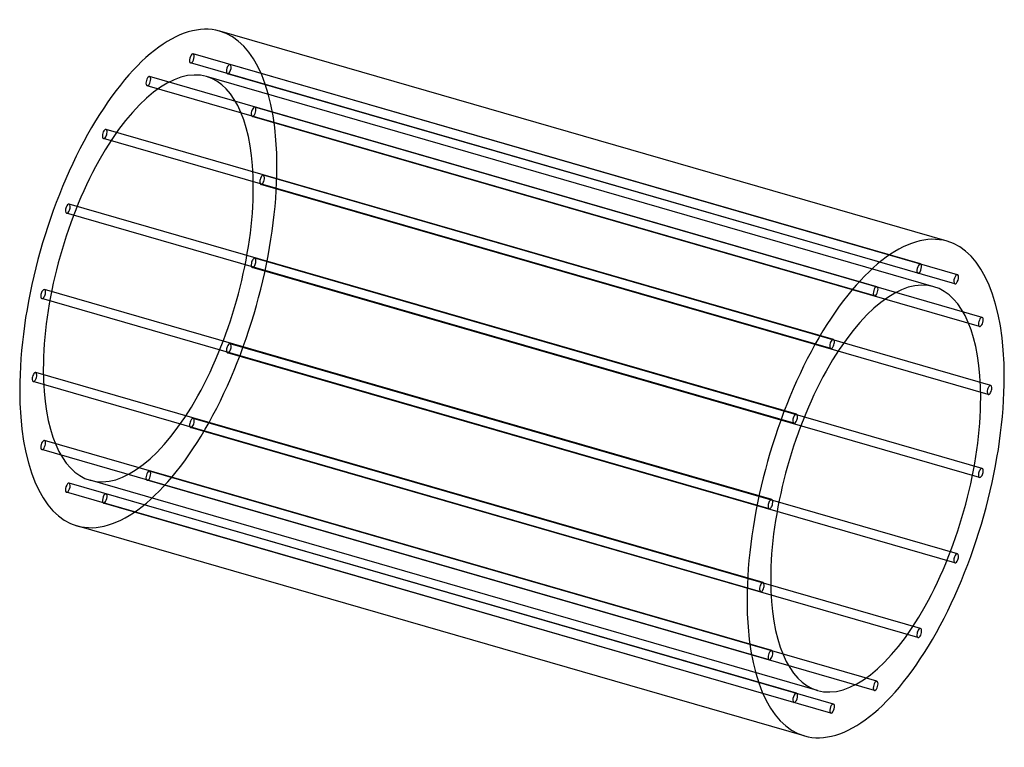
# Model space of a CAD drawing. Header units: millimetres. Extents: x -832 to 832, y -615 to 615.
import ezdxf

# ---------------------------------------------------------------- set-up
doc = ezdxf.new("R2010")
doc.units = ezdxf.units.MM
doc.layers.add('HIDDEN', color=7, linetype='Continuous')
doc.layers.add('THICK', color=7, linetype='Continuous')

msp = doc.modelspace()

# ---------------------------------------------------------------- linework, layer by layer
at = {"layer": 'HIDDEN'}
for p, q in [((690.8, 202), (-539, 557)), ((686.3, 186.7), (-543.4, 541.7)), ((753.2, 183.8), (-476.5, 538.8)), ((617.1, 163.6), (-612.7, 518.6)), ((713.3, 163.6), (-516.4, 518.6)), ((748.8, 168.5), (-481, 523.5)), ((612.7, 148.2), (-617.1, 503.2)), ((794.9, 111.8), (-434.8, 466.8)), ((790.5, 96.4), (-439.3, 451.4)), ((543.4, 74.4), (-686.3, 429.4)), ((539, 59.1), (-690.8, 414.1)), ((809.6, -3.1), (-420.2, 351.9)), ((805.2, -18.5), (-424.6, 336.5)), ((481, -51.9), (-748.8, 303.1)), ((476.5, -67.3), (-753.2, 287.7)), ((794.9, -143.4), (-434.8, 211.6)), ((790.5, -158.8), (-439.3, 196.2)), ((439.3, -196.2), (-790.5, 158.8)), ((434.8, -211.6), (-794.9, 143.4)), ((753.2, -287.7), (-476.5, 67.3)), ((748.8, -303.1), (-481, 51.9)), ((424.6, -336.5), (-805.2, 18.5)), ((420.2, -351.9), (-809.6, 3.1)), ((690.8, -414.1), (-539, -59.1)), ((686.3, -429.4), (-543.4, -74.4)), ((439.3, -451.4), (-790.5, -96.4)), ((434.8, -466.8), (-794.9, -111.8)), ((617.1, -503.2), (-612.7, -148.2)), ((516.4, -518.6), (-713.3, -163.6)), ((612.7, -518.6), (-617.1, -163.6)), ((481, -523.5), (-748.8, -168.5)), ((476.5, -538.8), (-753.2, -183.8)), ((543.4, -541.7), (-686.3, -186.7)), ((539, -557), (-690.8, -202))]:
    msp.add_line(p, q, dxfattribs=at)
for centre, major_axis, start_param, end_param in [((-614.9, 177.5), (120.6, 417.9), -0.982794, 0), ((-541.2, 549.3), (-2.22, -7.69), -2.946289, 0.000007), ((-541.2, 549.3), (-2.22, -7.69), 0.195304, 3.141599), ((-541.2, 549.3), (-2.22, -7.69), -3.141586, -2.946289), ((-614.9, 177.5), (-98.5, -341.1), -3.141593, -0.982794), ((-541.2, 549.3), (-2.22, -7.69), 0.000007, 0.195304), ((-478.8, 531.1), (-2.22, -7.69), -3.141586, -0.197396), ((-478.8, 531.1), (-2.22, -7.69), 0.000007, 2.944197), ((-478.8, 531.1), (-2.22, -7.69), 2.944197, 3.141599), ((-614.9, 510.9), (-2.22, -7.69), -2.55359, 0.000007), ((-614.9, 510.9), (-2.22, -7.69), -3.141586, -2.55359), ((-614.9, 510.9), (-2.22, -7.69), 0.588003, 3.141599), ((-614.9, 177.5), (-98.5, -341.1), 2.158799, 3.141593), ((-478.8, 531.1), (-2.22, -7.69), -0.197396, 0.000007), ((-614.9, 510.9), (-2.22, -7.69), 0.000007, 0.588003), ((-437, 459.1), (-2.22, -7.69), -3.141586, -0.590095), ((-437, 459.1), (-2.22, -7.69), 2.551498, 3.141599), ((-437, 459.1), (-2.22, -7.69), -0.590095, 0.000007), ((-437, 459.1), (-2.22, -7.69), 0.000007, 2.551498), ((-688.5, 421.7), (-2.22, -7.69), -2.160891, 0.000007), ((-688.5, 421.7), (-2.22, -7.69), 0.000007, 0.980702), ((-688.5, 421.7), (-2.22, -7.69), -3.141586, -2.160891), ((-688.5, 421.7), (-2.22, -7.69), 0.980702, 3.141599), ((-614.9, 177.5), (120.6, 417.9), -3.141593, -0.982794), ((-422.4, 344.2), (-2.22, -7.69), -3.141586, -0.982794), ((-422.4, 344.2), (-2.22, -7.69), 2.158799, 3.141599), ((-422.4, 344.2), (-2.22, -7.69), -0.982794, 0.000007), ((-422.4, 344.2), (-2.22, -7.69), 0.000007, 2.158799), ((-614.9, 177.5), (-98.5, -341.1), 0, 2.158799), ((-751, 295.4), (-2.22, -7.69), -3.141586, -1.768192), ((-751, 295.4), (-2.22, -7.69), 1.373401, 3.141599), ((-751, 295.4), (-2.22, -7.69), -1.768192, 0.000007), ((-751, 295.4), (-2.22, -7.69), 0.000007, 1.373401), ((-437, 203.9), (-2.22, -7.69), -1.375493, 0.000007), ((-437, 203.9), (-2.22, -7.69), -3.141586, -1.375493), ((-437, 203.9), (-2.22, -7.69), 0.000007, 1.7661), ((-437, 203.9), (-2.22, -7.69), 1.7661, 3.141599), ((-792.7, 151.1), (-2.22, -7.69), -1.375493, 0.000007), ((-792.7, 151.1), (-2.22, -7.69), -3.141586, -1.375493), ((-792.7, 151.1), (-2.22, -7.69), 0.000007, 1.7661), ((-792.7, 151.1), (-2.22, -7.69), 1.7661, 3.141599), ((-478.8, 59.6), (-2.22, -7.69), -3.141586, -1.768192), ((-478.8, 59.6), (-2.22, -7.69), 1.373401, 3.141599), ((-478.8, 59.6), (-2.22, -7.69), -1.768192, 0.000007), ((-478.8, 59.6), (-2.22, -7.69), 0.000007, 1.373401), ((-807.4, 10.8), (-2.22, -7.69), -3.141586, -0.982794), ((-807.4, 10.8), (-2.22, -7.69), 2.158799, 3.141599), ((-614.9, 177.5), (-98.5, -341.1), -0.982794, 0), ((-807.4, 10.8), (-2.22, -7.69), -0.982794, 0.000007), ((-807.4, 10.8), (-2.22, -7.69), 0.000007, 2.158799), ((-541.2, -66.7), (-2.22, -7.69), -2.160891, 0.000007), ((-541.2, -66.7), (-2.22, -7.69), -3.141586, -2.160891), ((-541.2, -66.7), (-2.22, -7.69), 0.980702, 3.141599), ((-541.2, -66.7), (-2.22, -7.69), 0.000007, 0.980702), ((-792.7, -104.1), (-2.22, -7.69), -3.141586, -0.590095), ((-792.7, -104.1), (-2.22, -7.69), 0.000007, 2.551498), ((-792.7, -104.1), (-2.22, -7.69), 2.551498, 3.141599), ((-792.7, -104.1), (-2.22, -7.69), -0.590095, 0.000007), ((-614.9, -155.9), (-2.22, -7.69), -2.55359, 0.000007), ((-614.9, -155.9), (-2.22, -7.69), -3.141586, -2.55359), ((-614.9, -155.9), (-2.22, -7.69), 0.588003, 3.141599), ((-614.9, -155.9), (-2.22, -7.69), 0.000007, 0.588003), ((-751, -176.1), (-2.22, -7.69), -3.141586, -0.197396), ((-751, -176.1), (-2.22, -7.69), 0.000007, 2.944197), ((-751, -176.1), (-2.22, -7.69), 2.944197, 3.141599), ((-751, -176.1), (-2.22, -7.69), -0.197396, 0.000007), ((-688.5, -194.3), (-2.22, -7.69), -2.946289, 0.000007), ((-688.5, -194.3), (-2.22, -7.69), 0.195304, 3.141599), ((-688.5, -194.3), (-2.22, -7.69), -3.141586, -2.946289), ((-688.5, -194.3), (-2.22, -7.69), 0.000007, 0.195304)]:
    msp.add_ellipse(centre, major_axis=major_axis, ratio=0.433013, start_param=start_param, end_param=end_param, dxfattribs=at)
at = {"layer": 'THICK'}
for p, q in [((735.5, 240.4), (-494.2, 595.4)), ((494.2, -595.4), (-735.5, -240.4))]:
    msp.add_line(p, q, dxfattribs=at)
for centre, major_axis, start_param, end_param in [((-614.9, 177.5), (120.6, 417.9), 0, 2.158799), ((614.9, -177.5), (-120.6, -417.9), -3.141593, -0.982794), ((614.9, -177.5), (-120.6, -417.9), 2.158799, 3.141593), ((688.5, 194.3), (2.22, 7.69), 0.195304, 3.141599), ((688.5, 194.3), (2.22, 7.69), -2.946289, 0.000007), ((688.5, 194.3), (2.22, 7.69), 0.000007, 0.195304), ((688.5, 194.3), (2.22, 7.69), -3.141586, -2.946289), ((751, 176.1), (2.22, 7.69), 0.000007, 2.944197), ((751, 176.1), (2.22, 7.69), -3.141586, -0.197396), ((751, 176.1), (2.22, 7.69), -0.197396, 0.000007), ((614.9, -177.5), (98.5, 341.1), 0, 2.158799), ((751, 176.1), (2.22, 7.69), 2.944197, 3.141599), ((614.9, 155.9), (2.22, 7.69), 0.588003, 3.141599), ((614.9, 155.9), (2.22, 7.69), 0.000007, 0.588003), ((614.9, 155.9), (2.22, 7.69), -2.55359, 0.000007), ((614.9, -177.5), (98.5, 341.1), -0.982794, 0), ((614.9, 155.9), (2.22, 7.69), -3.141586, -2.55359), ((792.7, 104.1), (2.22, 7.69), 0.000007, 2.551498), ((792.7, 104.1), (2.22, 7.69), -3.141586, -0.590095), ((792.7, 104.1), (2.22, 7.69), -0.590095, 0.000007), ((792.7, 104.1), (2.22, 7.69), 2.551498, 3.141599), ((541.2, 66.7), (2.22, 7.69), 0.980702, 3.141599), ((541.2, 66.7), (2.22, 7.69), 0.000007, 0.980702), ((541.2, 66.7), (2.22, 7.69), -2.160891, 0.000007), ((541.2, 66.7), (2.22, 7.69), -3.141586, -2.160891), ((614.9, -177.5), (-120.6, -417.9), 0, 2.158799), ((-614.9, 177.5), (120.6, 417.9), 2.158799, 3.141593), ((807.4, -10.8), (2.22, 7.69), 0.000007, 2.158799), ((807.4, -10.8), (2.22, 7.69), 2.158799, 3.141599), ((807.4, -10.8), (2.22, 7.69), -3.141586, -0.982794), ((807.4, -10.8), (2.22, 7.69), -0.982794, 0.000007), ((614.9, -177.5), (98.5, 341.1), -3.141593, -0.982794), ((478.8, -59.6), (2.22, 7.69), 1.373401, 3.141599), ((478.8, -59.6), (2.22, 7.69), 0.000007, 1.373401), ((478.8, -59.6), (2.22, 7.69), -3.141586, -1.768192), ((478.8, -59.6), (2.22, 7.69), -1.768192, 0.000007), ((792.7, -151.1), (2.22, 7.69), 0.000007, 1.7661), ((792.7, -151.1), (2.22, 7.69), -1.375493, 0.000007), ((792.7, -151.1), (2.22, 7.69), 1.7661, 3.141599), ((792.7, -151.1), (2.22, 7.69), -3.141586, -1.375493), ((437, -203.9), (2.22, 7.69), 0.000007, 1.7661), ((437, -203.9), (2.22, 7.69), -1.375493, 0.000007), ((437, -203.9), (2.22, 7.69), 1.7661, 3.141599), ((437, -203.9), (2.22, 7.69), -3.141586, -1.375493), ((751, -295.4), (2.22, 7.69), 1.373401, 3.141599), ((751, -295.4), (2.22, 7.69), 0.000007, 1.373401), ((751, -295.4), (2.22, 7.69), -3.141586, -1.768192), ((751, -295.4), (2.22, 7.69), -1.768192, 0.000007), ((614.9, -177.5), (98.5, 341.1), 2.158799, 3.141593), ((422.4, -344.2), (2.22, 7.69), 0.000007, 2.158799), ((422.4, -344.2), (2.22, 7.69), 2.158799, 3.141599), ((422.4, -344.2), (2.22, 7.69), -3.141586, -0.982794), ((422.4, -344.2), (2.22, 7.69), -0.982794, 0.000007), ((614.9, -177.5), (-120.6, -417.9), -0.982794, 0), ((688.5, -421.7), (2.22, 7.69), 0.000007, 0.980702), ((688.5, -421.7), (2.22, 7.69), -2.160891, 0.000007), ((688.5, -421.7), (2.22, 7.69), 0.980702, 3.141599), ((688.5, -421.7), (2.22, 7.69), -3.141586, -2.160891), ((437, -459.1), (2.22, 7.69), 0.000007, 2.551498), ((437, -459.1), (2.22, 7.69), 2.551498, 3.141599), ((437, -459.1), (2.22, 7.69), -3.141586, -0.590095), ((437, -459.1), (2.22, 7.69), -0.590095, 0.000007), ((614.9, -510.9), (2.22, 7.69), 0.588003, 3.141599), ((614.9, -510.9), (2.22, 7.69), 0.000007, 0.588003), ((614.9, -510.9), (2.22, 7.69), -2.55359, 0.000007), ((478.8, -531.1), (2.22, 7.69), 0.000007, 2.944197), ((478.8, -531.1), (2.22, 7.69), -3.141586, -0.197396), ((478.8, -531.1), (2.22, 7.69), -0.197396, 0.000007), ((614.9, -510.9), (2.22, 7.69), -3.141586, -2.55359), ((478.8, -531.1), (2.22, 7.69), 2.944197, 3.141599), ((541.2, -549.3), (2.22, 7.69), 0.195304, 3.141599), ((541.2, -549.3), (2.22, 7.69), -2.946289, 0.000007), ((541.2, -549.3), (2.22, 7.69), 0.000007, 0.195304), ((541.2, -549.3), (2.22, 7.69), -3.141586, -2.946289)]:
    msp.add_ellipse(centre, major_axis=major_axis, ratio=0.433013, start_param=start_param, end_param=end_param, dxfattribs=at)

doc.saveas('drawing.dxf')
